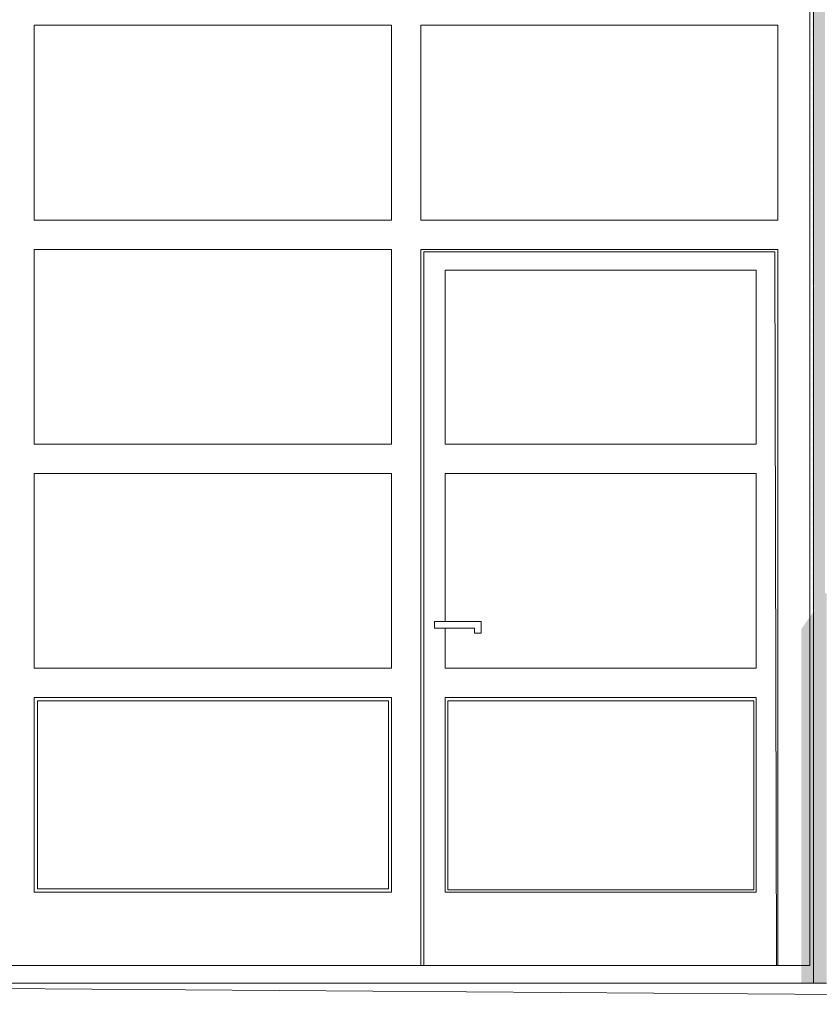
# Model space of a CAD drawing. Header units: metres. Extents: x -4 to 112, y -27 to 26.
# Tile 59 of 167: x 19.67 to 22.13, y -0.07 to 2.97. Entities that reach past the tile are written whole.
import ezdxf

# ---------------------------------------------------------------- set-up
doc = ezdxf.new("R2010")
doc.units = ezdxf.units.M
doc.header["$MEASUREMENT"] = 0
for name, color, linetype in [('10 Wand außen', 7, 'Continuous'), ('60 Auffüllung gesamt', 7, 'Continuous'), ('94 Genehmigungsplanung Bemaßung', 7, 'Continuous')]:
    doc.layers.add(name, color=color, linetype=linetype)
doc.styles.add('ERSTELLTER_STIL_2', font='arial.ttf')
doc.dimstyles.new('ERSTELLTER_STIL__1', dxfattribs={"dimtxt": 0.25, "dimasz": 0.19, "dimexe": 0.18, "dimexo": 0.1, "dimgap": 0, "dimtad": 1, "dimtih": 1, "dimtoh": 1, "dimzin": 0, "dimdsep": 46, "dimtxsty": 'ERSTELLTER_STIL_2', "dimblk": 'ARROWHEAD_6', "dimblk1": 'ARROWHEAD_6', "dimblk2": 'ARROWHEAD_6', "dimcen": 0.09, "dimclrd": 7, "dimclre": 7, "dimclrt": 7, "dimazin": 0, "dimtfac": 1, "dimtdec": 4, "dimtmove": 0, "dimatfit": 3, "dimfxl": 1, "dimtolj": 1, "dimtzin": 0, "dimarcsym": 0})

# ---------------------------------------------------------------- blocks, each defined once
blk = doc.blocks.new('*D38', base_point=(27236.1321, 0))
at = {"layer": '94 Genehmigungsplanung Bemaßung', "color": 7, "linetype": 'Continuous', "lineweight": 13}
for p, q in [((17.3411, 9.2531), (17.3411, 9.6281)), ((58.1625, 9.2531), (58.1625, 9.6281)), ((17.4411, 9.5406), (17.2411, 9.3406)), ((58.0625, 9.3406), (58.2625, 9.5406)), ((17.1911, 9.4406), (17.3411, 9.4406)), ((17.3411, 9.4406), (58.1625, 9.4406)), ((58.1625, 9.4406), (58.3125, 9.4406))]:
    blk.add_line(p, q, dxfattribs=at)
at = {"layer": '94 Genehmigungsplanung Bemaßung', "color": 7, "lineweight": 13, "insert": (37.3228, 9.4906), "char_height": 0.25, "attachment_point": 7, "style": 'ERSTELLTER_STIL_2'}
blk.add_mtext('\\A1;{\\pql;\\fArial|b0|i0|c0|p0;\\W1.000000;40,82}', dxfattribs=at)
blk = doc.blocks.new('ARROWHEAD_6')
at = {"color": 0, "linetype": 'Continuous', "lineweight": 0}
for p, q in [((-0.5, -0.5), (0.5, 0.5)), ((0, 0), (-1, 0))]:
    blk.add_line(p, q, dxfattribs=at)

msp = doc.modelspace()

# ---------------------------------------------------------------- hatches: boundary and pattern name
at = {"layer": '10 Wand außen', "linetype": 'Continuous', "lineweight": 0, "true_color": 0x000000}
for points in [[(18.3511, 4.4464), (22.1085, 4.4464), (22.1085, 4.444), (22.1115, 4.444), (22.1115, 4.1498), (22.1165, 4.1498), (22.1115, 4.1427), (22.1115, 4.1426), (22.1115, 3.1498), (22.1165, 3.1498), (22.1115, 3.1427), (22.1115, 3.1426), (22.1115, 2.1498), (22.1165, 2.1498), (22.1115, 2.1427), (22.1115, 2.1426), (22.1115, 1.1498), (22.1156, 1.1498), (22.1115, 1.1439), (22.1115, 0), (22.1511, 0), (22.1511, 1.2005), (22.1464, 1.2005), (22.1464, 4.5), (18.3511, 4.5)], [(22.1085, 2.1504), (22.1105, 2.1498), (22.1115, 2.1498), (22.1115, 3.1426), (22.1094, 3.1388), (22.1085, 3.1354), (22.1085, 3.1103), (22.111, 3.1103), (22.1085, 3.1043), (22.1085, 3.0822), (22.111, 3.0822), (22.1085, 3.0762), (22.1085, 3.054), (22.111, 3.054), (22.1085, 3.048), (22.1085, 3.0259), (22.111, 3.0259), (22.1085, 3.0199), (22.1085, 2.9977), (22.111, 2.9977), (22.1085, 2.9917), (22.1085, 2.9696), (22.111, 2.9696), (22.1085, 2.9636), (22.1085, 2.9414), (22.111, 2.9414), (22.1085, 2.9354), (22.1085, 2.9133), (22.111, 2.9133), (22.1085, 2.9073), (22.1085, 2.8852), (22.111, 2.8852), (22.1085, 2.8792), (22.1085, 2.857), (22.111, 2.857), (22.1085, 2.851), (22.1085, 2.8289), (22.111, 2.8289), (22.1085, 2.8229), (22.1085, 2.8007), (22.111, 2.8007), (22.1085, 2.7947), (22.1085, 2.7726), (22.111, 2.7726), (22.1085, 2.7666), (22.1085, 2.7444), (22.111, 2.7444), (22.1085, 2.7384), (22.1085, 2.7163), (22.111, 2.7163), (22.1085, 2.7103), (22.1085, 2.6882), (22.111, 2.6882), (22.1085, 2.6822), (22.1085, 2.66), (22.111, 2.66), (22.1085, 2.654), (22.1085, 2.6319), (22.111, 2.6319), (22.1085, 2.6259), (22.1085, 2.6037), (22.111, 2.6037), (22.1085, 2.5977), (22.1085, 2.5756), (22.111, 2.5756), (22.1085, 2.5696), (22.1085, 2.5474), (22.111, 2.5474), (22.1085, 2.5414), (22.1085, 2.5193), (22.111, 2.5193), (22.1085, 2.5133), (22.1085, 2.4912), (22.111, 2.4912), (22.1085, 2.4852), (22.1085, 2.463), (22.111, 2.463), (22.1085, 2.457), (22.1085, 2.4349), (22.111, 2.4349), (22.1085, 2.4289), (22.1085, 2.4067), (22.111, 2.4067), (22.1085, 2.4007), (22.1085, 2.3786), (22.111, 2.3786), (22.1085, 2.3726), (22.1085, 2.3504), (22.111, 2.3504), (22.1085, 2.3444), (22.1085, 2.3223), (22.111, 2.3223), (22.1085, 2.3163), (22.1085, 2.2941), (22.111, 2.2941), (22.1085, 2.2881), (22.1085, 2.266), (22.111, 2.266), (22.1085, 2.26), (22.1085, 2.2379), (22.111, 2.2379), (22.1085, 2.2319), (22.1085, 2.2097), (22.111, 2.2097), (22.1085, 2.2037), (22.1085, 2.1816), (22.111, 2.1816), (22.1085, 2.1756)], [(22.1085, 1.266), (22.111, 1.266), (22.1085, 1.26), (22.1085, 1.2379), (22.111, 1.2379), (22.1085, 1.2319), (22.1085, 1.2097), (22.111, 1.2097), (22.1085, 1.2037), (22.1085, 1.1816), (22.111, 1.1816), (22.1085, 1.1756), (22.1085, 1.1504), (22.1105, 1.1498), (22.1115, 1.1498), (22.1115, 2.1426), (22.1094, 2.1388), (22.1085, 2.1354), (22.1085, 2.1103), (22.111, 2.1103), (22.1085, 2.1043), (22.1085, 2.0822), (22.111, 2.0822), (22.1085, 2.0762), (22.1085, 2.054), (22.111, 2.054), (22.1085, 2.048), (22.1085, 2.0259), (22.111, 2.0259), (22.1085, 2.0199), (22.1085, 1.9977), (22.111, 1.9977), (22.1085, 1.9917), (22.1085, 1.9696), (22.111, 1.9696), (22.1085, 1.9636), (22.1085, 1.9414), (22.111, 1.9414), (22.1085, 1.9354), (22.1085, 1.9133), (22.111, 1.9133), (22.1085, 1.9073), (22.1085, 1.8852), (22.111, 1.8852), (22.1085, 1.8792), (22.1085, 1.857), (22.111, 1.857), (22.1085, 1.851), (22.1085, 1.8289), (22.111, 1.8289), (22.1085, 1.8229), (22.1085, 1.8007), (22.111, 1.8007), (22.1085, 1.7947), (22.1085, 1.7726), (22.111, 1.7726), (22.1085, 1.7666), (22.1085, 1.7444), (22.111, 1.7444), (22.1085, 1.7384), (22.1085, 1.7163), (22.111, 1.7163), (22.1085, 1.7103), (22.1085, 1.6882), (22.111, 1.6882), (22.1085, 1.6822), (22.1085, 1.66), (22.111, 1.66), (22.1085, 1.654), (22.1085, 1.6319), (22.111, 1.6319), (22.1085, 1.6259), (22.1085, 1.6037), (22.111, 1.6037), (22.1085, 1.5977), (22.1085, 1.5756), (22.111, 1.5756), (22.1085, 1.5696), (22.1085, 1.5474), (22.111, 1.5474), (22.1085, 1.5414), (22.1085, 1.5193), (22.111, 1.5193), (22.1085, 1.5133), (22.1085, 1.4912), (22.111, 1.4912), (22.1085, 1.4852), (22.1085, 1.463), (22.111, 1.463), (22.1085, 1.457), (22.1085, 1.4349), (22.111, 1.4349), (22.1085, 1.4289), (22.1085, 1.4067), (22.111, 1.4067), (22.1085, 1.4007), (22.1085, 1.3786), (22.111, 1.3786), (22.1085, 1.3726), (22.1085, 1.3504), (22.111, 1.3504), (22.1085, 1.3444), (22.1085, 1.3223), (22.111, 1.3223), (22.1085, 1.3163), (22.1085, 1.2941), (22.111, 1.2941), (22.1085, 1.2881)], [(22.0736, 0), (22.1115, 0), (22.1115, 1.1439), (22.0993, 1.1267), (22.0993, 0.0542), (22.0736, 0.0542)], [(22.0736, 1.0904), (22.0736, 0.0542), (22.0993, 0.0542), (22.0993, 1.1267)]]:
    msp.add_hatch(color=18, dxfattribs=at).paths.add_polyline_path(points)

# ---------------------------------------------------------------- linework, layer by layer
at = {"layer": '10 Wand außen', "color": 7, "linetype": 'Continuous', "lineweight": 13}
for p, q in [((22.0993, 4.4295), (22.0993, 0.0542)), ((22.1115, 0), (22.1115, 4.444)), ((19.7116, 2.9495), (19.7116, 2.3495)), ((20.8116, 2.9495), (19.7116, 2.9495)), ((20.8116, 2.3495), (20.8116, 2.9495)), ((20.9016, 2.9495), (20.9016, 2.3495)), ((22.0016, 2.9495), (20.9016, 2.9495)), ((22.0016, 2.3495), (22.0016, 2.9495)), ((19.7116, 2.3495), (20.8116, 2.3495)), ((20.9016, 2.3495), (22.0016, 2.3495)), ((19.7116, 2.2595), (19.7116, 1.6595)), ((20.8116, 2.2595), (19.7116, 2.2595)), ((20.8116, 1.6595), (20.8116, 2.2595)), ((20.9022, 0.0542), (20.9022, 2.2595)), ((20.9022, 2.2595), (22.0016, 2.2595)), ((20.9112, 2.2521), (20.9112, 0.0542)), ((20.9112, 2.2521), (21.9916, 2.2521)), ((21.997, 0.0542), (21.9916, 2.2521)), ((22.0016, 0.0542), (22.0016, 2.2595)), ((21.9346, 2.1958), (20.9769, 2.1958)), ((20.9769, 2.1958), (20.9769, 1.6595)), ((21.9346, 1.6595), (21.9346, 2.1958)), ((19.7116, 1.6595), (20.8116, 1.6595)), ((20.9769, 1.6595), (21.9346, 1.6595)), ((19.7116, 1.5695), (19.7116, 0.9695)), ((20.8116, 1.5695), (19.7116, 1.5695)), ((20.8116, 0.9695), (20.8116, 1.5695)), ((20.9769, 1.5695), (20.9769, 1.1134)), ((21.9346, 1.5695), (20.9769, 1.5695)), ((21.9346, 0.9695), (21.9346, 1.5695)), ((20.9444, 1.0935), (20.9444, 1.1134)), ((20.9444, 1.1134), (20.9769, 1.1134)), ((20.9769, 1.0935), (20.9444, 1.0935)), ((20.9769, 1.1134), (21.0877, 1.1134)), ((21.0672, 1.0935), (20.9769, 1.0935)), ((20.9769, 1.0935), (20.9769, 0.9695)), ((21.0672, 1.0773), (21.0672, 1.0935)), ((21.0877, 1.1134), (21.0877, 1.0773)), ((21.0877, 1.0773), (21.0672, 1.0773)), ((19.7116, 0.9695), (20.8116, 0.9695)), ((20.9769, 0.9695), (21.9346, 0.9695)), ((19.7116, 0.8795), (19.7116, 0.2795)), ((20.8116, 0.8795), (19.7116, 0.8795)), ((20.8116, 0.2795), (20.8116, 0.8795)), ((20.9769, 0.2795), (20.9769, 0.8795)), ((20.9769, 0.8795), (21.9346, 0.8795)), ((21.9346, 0.2795), (21.9346, 0.8795)), ((19.7218, 0.8696), (19.7218, 0.2901)), ((19.7218, 0.8696), (20.8023, 0.8696)), ((20.8023, 0.8696), (20.8023, 0.2901)), ((20.9852, 0.2876), (20.9852, 0.8696)), ((21.9268, 0.8696), (20.9852, 0.8696)), ((21.9268, 0.2876), (21.9268, 0.8696)), ((19.7116, 0.2795), (20.8116, 0.2795)), ((19.7218, 0.2901), (20.8023, 0.2901)), ((20.9769, 0.2795), (21.9346, 0.2795)), ((20.9852, 0.2876), (21.9268, 0.2876)), ((18.4216, 0.0542), (20.9022, 0.0542)), ((20.9022, 0.0542), (20.9112, 0.0542)), ((20.9112, 0.0542), (21.997, 0.0542)), ((21.997, 0.0542), (22.0016, 0.0542)), ((22.0993, 0.0542), (22.0016, 0.0542)), ((22.1511, 0), (18.3511, 0))]:
    msp.add_line(p, q, dxfattribs=at)
at = {"layer": '60 Auffüllung gesamt', "color": 8, "linetype": 'Continuous', "lineweight": 18}
msp.add_line((42.0877, -0.1735), (17.1837, 0), dxfattribs=at)

# ---------------------------------------------------------------- dimensions: what is measured, and where the dimension line sits
at = {"layer": '94 Genehmigungsplanung Bemaßung', "color": 7, "linetype": 'Continuous', "lineweight": 13}
dim = msp.add_linear_dim(base=(58.1625, 9.4406), p1=(17.3411, 1.2), p2=(58.1625, -0.1), dimstyle='ERSTELLTER_STIL__1', dxfattribs=at)
dim.commit()
dim.dimension.update_dxf_attribs({"geometry": '*D38', "text_midpoint": (37.7416, 9.6156), "dimtype": 160})

doc.saveas('drawing.dxf')
